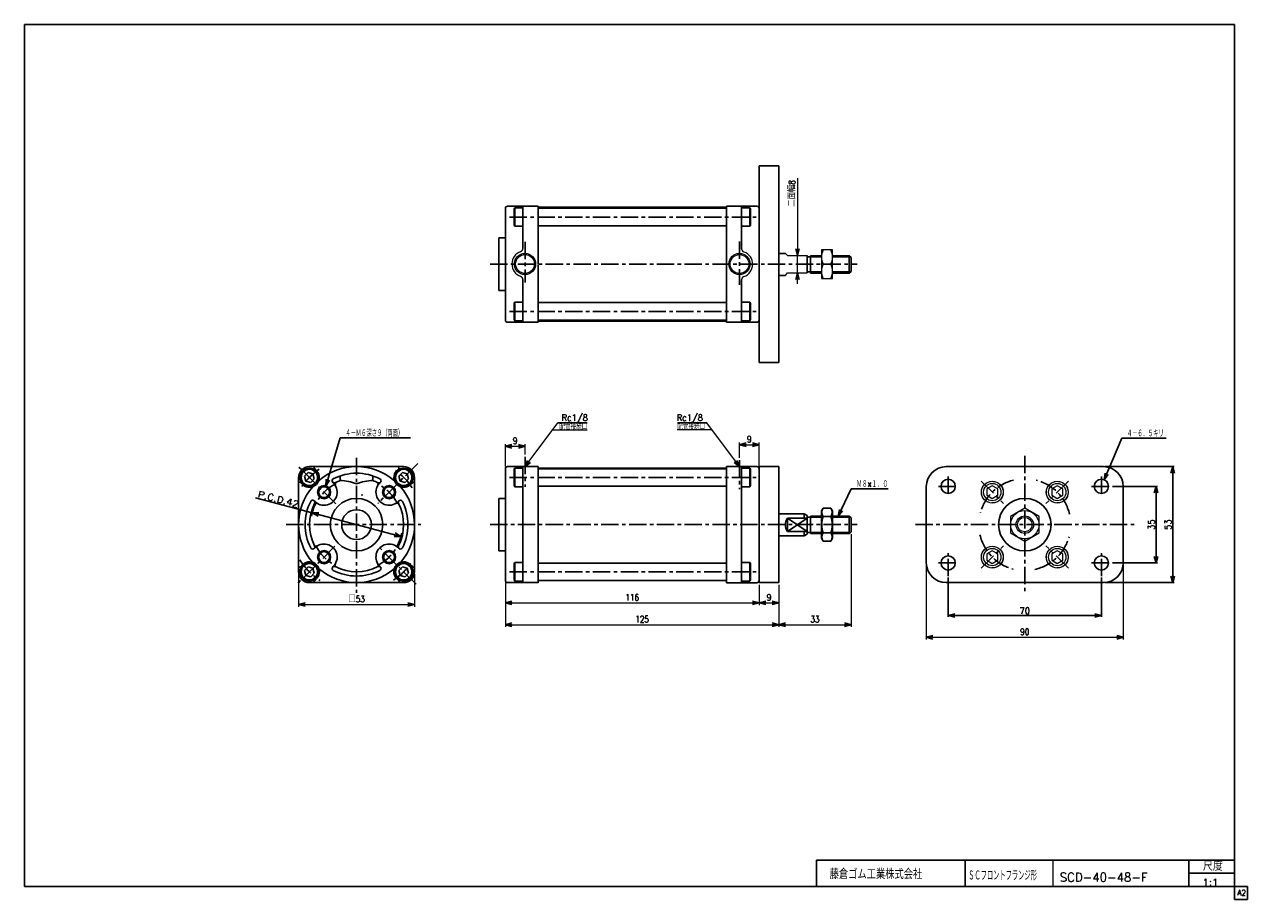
# Model space of a CAD drawing. Header units: millimetres. Extents: x -272 to 287, y -200 to 200.
import ezdxf
from ezdxf.enums import TextEntityAlignment as Align

# ---------------------------------------------------------------- set-up
doc = ezdxf.new("R2010")
doc.units = ezdxf.units.MM
doc.header["$LTSCALE"] = 0.25
doc.header["$PDSIZE"] = 1
doc.linetypes.add('CENTER', pattern=[50.8, 31.75, -6.35, 6.35, -6.35])
doc.linetypes.add('DASHED', pattern=[19.05, 12.7, -6.35])
doc.layers.add('Layer0001', color=7, linetype='Continuous')
doc.layers.add('ZUWAKU', color=7, linetype='Continuous')
doc.styles.add('FdaStyle0', font='txt.shx', dxfattribs={"width": 0.8, "bigfont": 'bigfont'})
doc.dimstyles.new('DaDimRotatedStyle', dxfattribs={"dimtxt": 3, "dimasz": 3.000002, "dimexe": 1, "dimexo": 1, "dimgap": 1, "dimtad": 3, "dimdsep": 46, "dimtxsty": 'FdaStyle0', "dimblk1": 'OPEN30', "dimblk2": 'OPEN30', "dimsah": 1, "dimcen": 0.09, "dimclrd": 4, "dimclre": 4, "dimclrt": 4, "dimadec": 0, "dimazin": 2, "dimtfac": 1, "dimtdec": 4, "dimtmove": 0, "dimatfit": 0, "dimfxl": 1, "dimarcsym": 0})

# ---------------------------------------------------------------- blocks, each defined once
blk = doc.blocks.new('_OPEN30')
at = {"color": 0, "linetype": 'ByBlock', "lineweight": -2}
for p, q in [((-1, 0.267949), (0, 0)), ((0, 0), (-1, -0.267949)), ((0, 0), (-1, 0))]:
    blk.add_line(p, q, dxfattribs=at)
blk = doc.blocks.new('*D1')
at = {"color": 4, "linetype": 'Continuous', "lineweight": 13}
for p, q in [((140.19, -47.13), (140.19, -81.13)), ((230.19, -47.13), (230.19, -81.13)), ((140.19, -80.13), (230.19, -80.13))]:
    blk.add_line(p, q, dxfattribs=at)
at = {"color": 4, "xscale": 3.000002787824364, "yscale": 2.999989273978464}
for p, rotation in [((140.19, -80.13), 180), ((230.19, -80.13), 360)]:
    blk.add_blockref('_OPEN30', p, dxfattribs=dict(at, rotation=rotation))
at = {"color": 4, "insert": (185.19, -79.13), "char_height": 3, "width": 9.75, "attachment_point": 8, "style": 'FdaStyle0'}
blk.add_mtext('\\T1.00;90', dxfattribs=at)
blk = doc.blocks.new('DC_GROUP_Φ40_1')
at = {"color": 4, "linetype": 'Continuous', "lineweight": 25}
for p, q in [((93.01, -21.13), (92.29, -22.38)), ((93.01, -21.13), (96.56, -21.13)), ((96.56, -21.13), (97.29, -22.38)), ((92.29, -34.88), (92.29, -22.38)), ((93.01, -24.88), (96.56, -24.88)), ((97.29, -34.88), (97.29, -22.38)), ((93.01, -32.38), (96.56, -32.38)), ((93.01, -36.14), (92.29, -34.88)), ((93.01, -36.14), (96.56, -36.14)), ((96.56, -36.14), (97.29, -34.88))]:
    blk.add_line(p, q, dxfattribs=at)
for centre, radius, start, end in [((95.75, -23), 3.32, 145.6111, 214.3889), ((93.82, -23), 3.32, 325.6111, 34.3889), ((104.85, -28.63), 12.42, 162.4111, 197.5889), ((84.72, -28.63), 12.42, 342.4111, 17.5889), ((95.75, -34.26), 3.32, 145.6111, 214.3889), ((93.82, -34.26), 3.32, 325.6111, 34.3889)]:
    blk.add_arc(centre, radius, start, end, dxfattribs=at)
blk = doc.blocks.new('*D3')
at = {"color": 4, "linetype": 'Continuous', "lineweight": 13}
for p, q in [((-146.71, -29.55), (-146.71, -66.13)), ((-93.71, -51.13), (-93.71, -66.13)), ((-146.71, -65.13), (-93.71, -65.13))]:
    blk.add_line(p, q, dxfattribs=at)
at = {"color": 4, "xscale": 3.000002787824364, "yscale": 2.999989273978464}
for p, rotation in [((-146.71, -65.13), 180), ((-93.71, -65.13), 360)]:
    blk.add_blockref('_OPEN30', p, dxfattribs=dict(at, rotation=rotation))
at = {"color": 4, "insert": (-120.21, -64.13), "char_height": 3, "width": 15, "attachment_point": 8, "style": 'FdaStyle0'}
blk.add_mtext('\\T1.00;□53', dxfattribs=at)
blk = doc.blocks.new('DC_GROUP_Φ40_2')
at = {"color": 4, "linetype": 'Continuous', "lineweight": 13}
for p, q in [((97.29, 96.91), (92.29, 96.91)), ((92.29, 96.91), (92.29, 83.91)), ((97.29, 83.91), (97.29, 96.91)), ((93.01, 90.41), (96.57, 90.41)), ((92.29, 83.91), (97.29, 83.91))]:
    blk.add_line(p, q, dxfattribs=at)
for centre, start, end in [((99.92, 93.66), 154.8262, 205.1738), ((89.65, 93.66), 334.8262, 25.1738), ((99.92, 87.16), 154.8262, 205.1738), ((89.65, 87.16), 334.8262, 25.1738)]:
    blk.add_arc(centre, 7.64, start, end, dxfattribs=at)
blk = doc.blocks.new('DA_IMAGEDIMGROUP_1')
at = {"color": 4, "linetype": 'Continuous', "lineweight": 13}
for p, q in [((81.34, 129.67), (81.34, 94.41)), ((81.34, 86.41), (81.34, 94.41)), ((81.34, 81.41), (81.34, 86.41))]:
    blk.add_line(p, q, dxfattribs=at)
at = {"color": 4, "xscale": 3.000002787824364, "yscale": 2.999989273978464}
for p, rotation in [((81.34, 94.41), 270), ((81.34, 86.41), 90)]:
    blk.add_blockref('_OPEN30', p, dxfattribs=dict(at, rotation=rotation))
at = {"color": 4, "insert": (80.34, 116.67), "char_height": 3, "width": 18.75, "attachment_point": 7, "rotation": 90, "style": 'FdaStyle0'}
blk.add_mtext('\\T1.00;二面幅8', dxfattribs=at)
blk = doc.blocks.new('*D6')
at = {"color": 4, "linetype": 'Continuous', "lineweight": 13}
for p, q in [((-52.21, -2.13), (-52.21, 8.19)), ((-52.21, 7.19), (-43.21, 7.19)), ((-43.21, 3.4), (-43.21, 8.19))]:
    blk.add_line(p, q, dxfattribs=at)
at = {"color": 4, "xscale": 3.000002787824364, "yscale": 2.999989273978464}
for p, rotation in [((-52.21, 7.19), 180), ((-43.21, 7.19), 360)]:
    blk.add_blockref('_OPEN30', p, dxfattribs=dict(at, rotation=rotation))
at = {"color": 4, "insert": (-47.71, 8.19), "char_height": 3, "width": 7.5, "attachment_point": 8, "style": 'FdaStyle0'}
blk.add_mtext('\\T1.00;9', dxfattribs=at)
blk = doc.blocks.new('*D7')
at = {"color": 4, "linetype": 'Continuous', "lineweight": 13}
for p, q in [((54.79, 1.84), (54.79, 8.89)), ((54.79, 7.89), (63.79, 7.89)), ((63.79, -2.11), (63.79, 8.89))]:
    blk.add_line(p, q, dxfattribs=at)
at = {"color": 4, "xscale": 3.000002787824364, "yscale": 2.999989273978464}
for p, rotation in [((54.79, 7.89), 180), ((63.79, 7.89), 360)]:
    blk.add_blockref('_OPEN30', p, dxfattribs=dict(at, rotation=rotation))
at = {"color": 4, "insert": (59.29, 8.89), "char_height": 3, "width": 7.5, "attachment_point": 8, "style": 'FdaStyle0'}
blk.add_mtext('\\T1.00;9', dxfattribs=at)
blk = doc.blocks.new('*D8')
at = {"color": 4, "linetype": 'Continuous', "lineweight": 13}
for p, q in [((-52.21, -55.13), (-52.21, -65.38)), ((63.79, -56.13), (63.79, -65.38)), ((-52.21, -64.38), (63.79, -64.38))]:
    blk.add_line(p, q, dxfattribs=at)
at = {"color": 4, "xscale": 3.000002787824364, "yscale": 2.999989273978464}
for p, rotation in [((-52.21, -64.38), 180), ((63.79, -64.38), 360)]:
    blk.add_blockref('_OPEN30', p, dxfattribs=dict(at, rotation=rotation))
at = {"color": 4, "insert": (5.79, -63.38), "char_height": 3, "width": 15, "attachment_point": 8, "style": 'FdaStyle0'}
blk.add_mtext('\\T1.00;116', dxfattribs=at)
blk = doc.blocks.new('*D9')
at = {"color": 4, "linetype": 'Continuous', "lineweight": 13}
for p, q in [((63.79, -56.13), (63.79, -65.38)), ((72.79, -56.13), (72.79, -65.38)), ((63.79, -64.38), (72.79, -64.38))]:
    blk.add_line(p, q, dxfattribs=at)
at = {"color": 4, "xscale": 3.000002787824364, "yscale": 2.999989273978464}
for p, rotation in [((63.79, -64.38), 180), ((72.79, -64.38), 360)]:
    blk.add_blockref('_OPEN30', p, dxfattribs=dict(at, rotation=rotation))
at = {"color": 4, "insert": (68.29, -63.38), "char_height": 3, "width": 7.5, "attachment_point": 8, "style": 'FdaStyle0'}
blk.add_mtext('\\T1.00;9', dxfattribs=at)
blk = doc.blocks.new('*D10')
at = {"color": 4, "linetype": 'Continuous', "lineweight": 13}
for p, q in [((-52.21, -55.13), (-52.21, -75.38)), ((72.79, -56.13), (72.79, -75.38)), ((-52.21, -74.38), (72.79, -74.38))]:
    blk.add_line(p, q, dxfattribs=at)
at = {"color": 4, "xscale": 3.000002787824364, "yscale": 2.999989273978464}
for p, rotation in [((-52.21, -74.38), 180), ((72.79, -74.38), 360)]:
    blk.add_blockref('_OPEN30', p, dxfattribs=dict(at, rotation=rotation))
at = {"color": 4, "insert": (10.29, -73.38), "char_height": 3, "width": 15, "attachment_point": 8, "style": 'FdaStyle0'}
blk.add_mtext('\\T1.00;125', dxfattribs=at)
blk = doc.blocks.new('*D11')
at = {"color": 4, "linetype": 'Continuous', "lineweight": 13}
for p, q in [((105.79, -32.93), (105.79, -75.38)), ((72.79, -56.13), (72.79, -75.38)), ((72.79, -74.38), (105.79, -74.38))]:
    blk.add_line(p, q, dxfattribs=at)
at = {"color": 4, "xscale": 3.000002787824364, "yscale": 2.999989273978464}
for p, rotation in [((72.79, -74.38), 180), ((105.79, -74.38), 360)]:
    blk.add_blockref('_OPEN30', p, dxfattribs=dict(at, rotation=rotation))
at = {"color": 4, "insert": (89.29, -73.38), "char_height": 3, "width": 11.25, "attachment_point": 8, "style": 'FdaStyle0'}
blk.add_mtext('\\T1.00;33', dxfattribs=at)
blk = doc.blocks.new('DC_GROUP_Φ40_3')
at = {"color": 4, "linetype": 'Continuous', "lineweight": 13}
for p, q in [((185.19, -21.13), (178.69, -24.88)), ((191.69, -24.88), (185.19, -21.13)), ((178.69, -24.88), (178.69, -32.38)), ((191.69, -32.38), (191.69, -24.88)), ((178.69, -32.38), (185.19, -36.14)), ((185.19, -36.14), (191.69, -32.38))]:
    blk.add_line(p, q, dxfattribs=at)
for radius in [6.5, 4, 3.32]:
    blk.add_circle((185.19, -28.63), radius, dxfattribs=at)
blk = doc.blocks.new('DC_GROUP_Φ40_4')
at = {"color": 4, "linetype": 'Continuous', "lineweight": 13}
for p, q in [((170.34, -10.9), (167.84, -12.34)), ((172.84, -12.34), (170.34, -10.9)), ((167.84, -12.34), (167.84, -15.23)), ((167.84, -15.23), (170.34, -16.67)), ((170.34, -16.67), (172.84, -15.23)), ((172.84, -15.23), (172.84, -12.34))]:
    blk.add_line(p, q, dxfattribs=at)
for radius in [5, 3.96]:
    blk.add_circle((170.34, -13.78), radius, dxfattribs=at)
at = {"color": 4, "linetype": 'DASHED', "lineweight": 13}
blk.add_circle((170.34, -13.78), 4.95, dxfattribs=at)
blk = doc.blocks.new('DC_GROUP_Φ40_5')
at = {"color": 4, "linetype": 'Continuous', "lineweight": 13}
for p, q in [((170.34, -40.59), (167.84, -42.04)), ((167.84, -42.04), (167.84, -44.92)), ((172.84, -42.04), (170.34, -40.59)), ((172.84, -44.92), (172.84, -42.04)), ((167.84, -44.92), (170.34, -46.37)), ((170.34, -46.37), (172.84, -44.92))]:
    blk.add_line(p, q, dxfattribs=at)
for radius in [5, 3.96]:
    blk.add_circle((170.34, -43.48), radius, dxfattribs=at)
at = {"color": 4, "linetype": 'DASHED', "lineweight": 13}
blk.add_circle((170.34, -43.48), 4.95, dxfattribs=at)
blk = doc.blocks.new('DC_GROUP_Φ40_6')
at = {"color": 4, "linetype": 'Continuous', "lineweight": 13}
for p, q in [((200.04, -40.59), (197.54, -42.04)), ((197.54, -42.04), (197.54, -44.92)), ((202.54, -42.04), (200.04, -40.59)), ((202.54, -44.92), (202.54, -42.04)), ((197.54, -44.92), (200.04, -46.37)), ((200.04, -46.37), (202.54, -44.92))]:
    blk.add_line(p, q, dxfattribs=at)
for radius in [5, 3.96]:
    blk.add_circle((200.04, -43.48), radius, dxfattribs=at)
at = {"color": 4, "linetype": 'DASHED', "lineweight": 13}
blk.add_circle((200.04, -43.48), 4.95, dxfattribs=at)
blk = doc.blocks.new('DC_GROUP_Φ40_7')
at = {"color": 4, "linetype": 'Continuous', "lineweight": 13}
for p, q in [((200.04, -10.9), (197.54, -12.34)), ((202.54, -12.34), (200.04, -10.9)), ((197.54, -12.34), (197.54, -15.23)), ((197.54, -15.23), (200.04, -16.67)), ((200.04, -16.67), (202.54, -15.23)), ((202.54, -15.23), (202.54, -12.34))]:
    blk.add_line(p, q, dxfattribs=at)
for radius in [5, 3.96]:
    blk.add_circle((200.04, -13.78), radius, dxfattribs=at)
at = {"color": 4, "linetype": 'DASHED', "lineweight": 13}
blk.add_circle((200.04, -13.78), 4.95, dxfattribs=at)

msp = doc.modelspace()

# ---------------------------------------------------------------- linework, layer by layer
at = {"color": 4, "linetype": 'Continuous', "lineweight": 25}
for p, q in [((63.788, 45.412), (63.788, 135.412)), ((63.788, 135.412), (72.788, 135.412)), ((72.788, 135.412), (72.788, 45.412)), ((-48.212, 115.712), (-47.912, 116.232)), ((-48.212, 108.251), (-48.212, 115.712)), ((-47.912, 107.732), (-47.912, 116.232)), ((-44.45, 116.232), (-47.912, 116.232)), ((-44.212, 97.582), (-44.212, 116.912)), ((-37.212, 90.511), (-37.212, 116.937)), ((-37.212, 116.482), (48.788, 116.482)), ((-37.212, 115.982), (48.788, 115.982)), ((48.788, 90.511), (48.788, 116.985)), ((55.788, 97.483), (55.788, 116.937)), ((56.025, 116.232), (59.488, 116.232)), ((59.488, 107.732), (59.488, 116.232)), ((59.788, 115.712), (59.488, 116.232)), ((59.788, 108.251), (59.788, 115.712)), ((-47.912, 107.732), (-48.212, 108.251)), ((-44.45, 107.732), (-47.912, 107.732)), ((-37.212, 107.982), (48.788, 107.982)), ((56.025, 107.732), (59.488, 107.732)), ((59.488, 107.732), (59.788, 108.251)), ((72.788, 95.312), (75.789, 95.312)), ((-37.212, 90.312), (-37.212, 63.886)), ((48.788, 90.312), (48.788, 63.838)), ((85.788, 90.312), (85.788, 94.412)), ((87.288, 93.762), (85.788, 93.762)), ((85.788, 90.312), (85.788, 86.412)), ((87.288, 94.312), (92.288, 94.312)), ((87.288, 94.312), (87.288, 86.312)), ((87.288, 93.762), (92.288, 93.762)), ((97.288, 94.312), (104.988, 94.312)), ((97.288, 93.762), (105.538, 93.762)), ((104.988, 94.312), (105.788, 93.512)), ((104.988, 86.312), (104.988, 94.312)), ((105.788, 93.512), (105.788, 87.112)), ((72.788, 85.312), (75.789, 85.312)), ((87.288, 86.862), (85.788, 86.862)), ((87.288, 86.862), (92.288, 86.862)), ((87.288, 86.312), (92.288, 86.312)), ((97.288, 86.862), (105.538, 86.862)), ((97.288, 86.312), (104.988, 86.312)), ((104.988, 86.312), (105.788, 87.112)), ((-44.212, 83.44), (-44.212, 63.912)), ((55.788, 83.34), (55.788, 63.886)), ((-47.912, 73.092), (-48.212, 72.572)), ((-47.912, 73.092), (-47.912, 64.592)), ((-44.45, 73.092), (-47.912, 73.092)), ((-37.212, 72.842), (48.788, 72.842)), ((56.025, 73.092), (59.488, 73.092)), ((59.488, 73.092), (59.488, 64.592)), ((59.488, 73.092), (59.788, 72.572)), ((-48.212, 72.572), (-48.212, 65.111)), ((59.788, 72.572), (59.788, 65.111)), ((-48.212, 65.111), (-47.912, 64.592)), ((-44.45, 64.592), (-47.912, 64.592)), ((-37.212, 64.842), (48.788, 64.842)), ((-37.212, 64.342), (48.788, 64.342)), ((56.025, 64.592), (59.488, 64.592)), ((59.788, 65.111), (59.488, 64.592)), ((63.788, 45.412), (72.788, 45.412)), ((-14.853, 17.914), (-28.3, 17.914)), ((26.428, 17.914), (39.875, 17.914)), ((-134.243, -11.026), (-127.701, 10.999)), ((-127.701, 10.999), (-95.541, 10.999)), ((229.498, 10.868), (221.459, -8.138)), ((229.498, 10.868), (249.802, 10.868)), ((-142.377, -4.834), (-144.01, -6.467)), ((-140.146, -5.432), (-142.377, -4.834)), ((-139.549, -7.663), (-140.146, -5.432)), ((-99.243, -4.834), (-100.876, -6.467)), ((-97.013, -5.432), (-99.243, -4.834)), ((-96.415, -7.663), (-97.013, -5.432)), ((-48.212, -3.331), (-47.912, -2.812)), ((-48.212, -10.792), (-48.212, -3.331)), ((-47.912, -11.312), (-47.912, -2.812)), ((-44.45, -2.812), (-47.912, -2.812)), ((-44.212, -28.632), (-44.212, -2.132)), ((-37.212, -28.731), (-37.212, -2.106)), ((-37.212, -3.062), (48.788, -3.062)), ((48.788, -28.532), (48.788, -2.058)), ((55.788, -28.532), (55.788, -2.106)), ((56.025, -2.812), (59.488, -2.812)), ((59.488, -11.312), (59.488, -2.812)), ((59.788, -3.331), (59.488, -2.812)), ((59.788, -10.792), (59.788, -3.331)), ((63.788, -2.132), (72.788, -2.132)), ((63.788, -55.132), (63.788, -2.132)), ((72.788, -2.132), (72.788, -55.132)), ((149.193, -2.132), (221.193, -2.132)), ((221.793, -2.132), (253.393, -2.132)), ((252.793, -2.132), (252.793, -55.132)), ((-144.01, -6.467), (-143.412, -8.698)), ((-143.412, -8.698), (-141.181, -9.296)), ((-141.181, -9.296), (-139.549, -7.663)), ((-100.876, -6.467), (-100.279, -8.698)), ((-100.279, -8.698), (-98.048, -9.296)), ((-98.048, -9.296), (-96.415, -7.663)), ((-47.912, -11.312), (-48.212, -10.792)), ((-37.212, -11.062), (48.788, -11.062)), ((59.488, -11.312), (59.788, -10.792)), ((140.193, -46.132), (140.193, -11.132)), ((225.293, -11.132), (245.793, -11.132)), ((230.193, -11.132), (230.193, -46.132)), ((245.193, -11.132), (245.193, -46.132)), ((-140.515, -23.266), (-166.347, -16.44)), ((-44.45, -11.312), (-47.912, -11.312)), ((56.025, -11.312), (59.488, -11.312)), ((99.865, -24.731), (105.89, -12.264)), ((105.89, -12.264), (122.679, -12.264)), ((-140.515, -23.266), (-99.909, -33.997)), ((72.788, -23.731), (84.288, -23.731)), ((76.788, -25.731), (85.788, -25.731)), ((76.788, -25.731), (76.788, -31.731)), ((76.788, -25.731), (85.788, -31.731)), ((76.788, -31.731), (85.788, -25.731)), ((84.288, -23.731), (85.788, -24.431)), ((84.288, -23.731), (84.288, -25.731)), ((85.788, -28.731), (85.788, -24.431)), ((87.288, -25.281), (85.788, -25.281)), ((87.288, -24.731), (92.288, -24.731)), ((87.288, -24.731), (87.288, -32.731)), ((87.288, -25.281), (92.288, -25.281)), ((97.288, -24.731), (104.988, -24.731)), ((97.288, -25.281), (105.538, -25.281)), ((104.988, -24.731), (105.788, -25.531)), ((104.988, -32.731), (104.988, -24.731)), ((105.788, -25.531), (105.788, -31.931)), ((-44.212, -28.632), (-44.212, -55.132)), ((-37.212, -28.731), (-37.212, -55.157)), ((48.788, -28.731), (48.788, -55.205)), ((55.788, -28.731), (55.788, -55.157)), ((76.788, -31.731), (85.788, -31.731)), ((84.288, -33.731), (84.288, -31.731)), ((84.288, -33.731), (85.788, -33.032)), ((85.788, -28.731), (85.788, -33.032)), ((87.288, -32.181), (85.788, -32.181)), ((87.288, -32.181), (92.288, -32.181)), ((87.288, -32.731), (92.288, -32.731)), ((97.288, -32.181), (105.538, -32.181)), ((97.288, -32.731), (104.988, -32.731)), ((104.988, -32.731), (105.788, -31.931)), ((72.788, -33.731), (84.288, -33.731)), ((-142.377, -47.968), (-144.01, -49.601)), ((-144.01, -49.601), (-143.412, -51.831)), ((-140.146, -48.565), (-142.377, -47.968)), ((-139.549, -50.796), (-140.146, -48.565)), ((-99.243, -47.968), (-100.876, -49.601)), ((-100.876, -49.601), (-100.279, -51.831)), ((-97.013, -48.565), (-99.243, -47.968)), ((-96.415, -50.796), (-97.013, -48.565)), ((-47.912, -45.952), (-48.212, -46.471)), ((-48.212, -46.471), (-48.212, -53.932)), ((-47.912, -45.952), (-47.912, -54.452)), ((-44.45, -45.952), (-47.912, -45.952)), ((-37.212, -46.202), (48.788, -46.202)), ((56.025, -45.952), (59.488, -45.952)), ((59.488, -45.952), (59.488, -54.452)), ((59.488, -45.952), (59.788, -46.471)), ((59.788, -46.471), (59.788, -53.932)), ((225.293, -46.132), (245.793, -46.132)), ((-143.412, -51.831), (-141.181, -52.429)), ((-141.181, -52.429), (-139.549, -50.796)), ((-100.279, -51.831), (-98.048, -52.429)), ((-98.048, -52.429), (-96.415, -50.796)), ((-48.212, -53.932), (-47.912, -54.452)), ((-44.45, -54.452), (-47.912, -54.452)), ((-37.212, -54.202), (48.788, -54.202)), ((56.025, -54.452), (59.488, -54.452)), ((59.788, -53.932), (59.488, -54.452)), ((63.788, -55.132), (72.788, -55.132)), ((221.193, -55.132), (149.193, -55.132)), ((150.193, -52.732), (150.193, -70.732)), ((220.193, -52.732), (220.193, -70.732)), ((221.793, -55.132), (253.393, -55.132)), ((150.193, -70.132), (220.193, -70.132))]:
    msp.add_line(p, q, dxfattribs=at)
at = {"color": 4, "linetype": 'CENTER', "lineweight": 25}
for p, q in [((-50.285, 111.982), (62.624, 111.982)), ((54.788, 100.852), (54.788, 81.04)), ((-59.19, 90.412), (108.546, 90.412)), ((-50.285, 68.842), (62.624, 68.842)), ((54.788, 0.843), (54.788, -12.438)), ((185.193, 2.868), (185.193, -60.132)), ((-50.285, -7.062), (62.624, -7.062)), ((145.693, -11.132), (154.693, -11.132)), ((150.193, -6.632), (150.193, -15.632)), ((165.267, -8.706), (175.53, -18.968)), ((205.119, -8.706), (194.857, -18.968)), ((215.693, -11.132), (224.693, -11.132)), ((220.193, -6.632), (220.193, -15.632)), ((-152.376, -28.632), (-90.873, -28.632)), ((-59.19, -28.632), (108.546, -28.632)), ((135.193, -28.632), (235.193, -28.632)), ((165.267, -48.558), (175.53, -38.295)), ((205.119, -48.558), (194.857, -38.295)), ((150.193, -52.132), (150.193, -41.632)), ((220.193, -52.132), (220.193, -41.632)), ((-50.285, -50.202), (62.624, -50.202)), ((145.693, -46.132), (154.693, -46.132)), ((215.693, -46.132), (224.693, -46.132))]:
    msp.add_line(p, q, dxfattribs=at)
at = {"color": 4, "linetype": 'Continuous', "lineweight": 13}
for p, q in [((75.789, 95.312), (76.788, 94.412)), ((76.788, 94.412), (85.788, 94.412)), ((92.288, 94.312), (92.288, 86.312)), ((75.789, 85.312), (76.788, 86.412)), ((76.788, 86.412), (85.788, 86.412)), ((-43.212, -2.132), (-28.3, 17.914)), ((54.788, -2.132), (39.875, 17.914)), ((-30.688, 14.704), (-14.747, 14.704)), ((42.263, 14.704), (26.323, 14.704)), ((48.788, -2.882), (-37.212, -2.882)), ((48.788, -54.382), (-37.212, -54.382))]:
    msp.add_line(p, q, dxfattribs=at)
for centre, radius in [((54.769, 116.937), 0.0181), ((-43.212, 90.511), 4.848), ((54.788, 90.486), 4.848), ((-43.212, 90.511), 4.298), ((54.788, 90.486), 4.298)]:
    msp.add_circle(centre, radius, dxfattribs=at)
at = {"color": 4, "linetype": 'Continuous', "lineweight": 25}
for centre, radius in [((-141.779, -7.065), 4.25), ((-141.779, -7.065), 3.73), ((-98.646, -7.065), 4.25), ((-98.646, -7.065), 3.73), ((150.193, -11.132), 3.25), ((220.193, -11.132), 3.25), ((185.193, -28.632), 12), ((150.193, -46.132), 3.25), ((220.193, -46.132), 3.25), ((-141.779, -50.198), 4.25), ((-141.779, -50.198), 3.73), ((-98.646, -50.198), 4.25), ((-98.646, -50.198), 3.73)]:
    msp.add_circle(centre, radius, dxfattribs=at)
at = {"color": 4, "linetype": 'Continuous', "lineweight": 13}
for centre, radius, start, end in [((-43.212, 90.511), 6, 109.47122, 250.52878), ((-45.712, 97.582), 1.5, 289.47122, 0), ((57.288, 97.483), 1.5, 180, 250.52878), ((54.788, 90.412), 6, 289.47122, 68.40488), ((-45.712, 83.44), 1.5, 0, 70.52878), ((57.288, 83.34), 1.5, 109.47122, 180)]:
    msp.add_arc(centre, radius, start, end, dxfattribs=at)
at = {"color": 4, "linetype": 'Continuous', "lineweight": 25}
for centre, radius, start, end in [((149.193, -11.132), 9, 90, 180), ((221.193, -11.132), 9, 0, 90), ((-127.712, -28.482), 20, 67.97569, 90), ((-112.712, -28.482), 20, 90, 112.02431), ((80.788, -28.731), 5, 143.1301, 216.8699), ((149.193, -46.132), 9, 180, 270), ((221.193, -46.132), 9, 270, 0)]:
    msp.add_arc(centre, radius, start, end, dxfattribs=at)
at = {"color": 4, "linetype": 'CENTER', "lineweight": 25}
for centre, radius, start, end in [((185.193, -28.632), 21, 104.19706, 165.0657), ((185.193, -28.632), 21, 13.11023, 75.7741), ((185.193, -28.632), 21, 192.82698, 255.41894), ((185.193, -28.632), 21, 282.79102, 344.54378), ((-120.212, -28.632), 30.5, 211.79795, 237.02351)]:
    msp.add_arc(centre, radius, start, end, dxfattribs=at)
at = {"color": 4, "linetype": 'Continuous'}
msp.add_point((-117.741, -15.106), dxfattribs=at)
at = {"layer": 'Layer0001', "color": 4, "linetype": 'Continuous', "lineweight": 25}
for p, q in [((-52.212, 90.412), (-52.212, 115.912)), ((-51.212, 116.912), (-37.212, 116.912)), ((62.788, 116.937), (48.788, 116.937)), ((63.788, 115.937), (63.788, 90.412)), ((-55.212, 102.412), (-55.212, 78.412)), ((-55.212, 102.412), (-52.212, 102.412)), ((-52.212, 90.412), (-52.212, 64.912)), ((63.788, 64.886), (63.788, 90.412)), ((-55.212, 78.412), (-52.212, 78.412)), ((-51.212, 63.912), (-37.212, 63.912)), ((62.788, 63.886), (48.788, 63.886)), ((-141.712, -2.132), (-98.712, -2.132)), ((-139.495, -2.985), (-138.361, -4.119)), ((-102.064, -4.119), (-100.93, -2.985)), ((-52.212, -28.632), (-52.212, -3.132)), ((-51.212, -2.132), (-37.212, -2.132)), ((62.788, -2.106), (48.788, -2.106)), ((63.788, -3.106), (63.788, -28.632)), ((-146.712, -7.132), (-146.712, -50.132)), ((-145.859, -9.349), (-144.726, -10.482)), ((-127.712, -6.361), (-127.712, -8.482)), ((-112.712, -6.361), (-112.712, -8.482)), ((-95.7, -10.483), (-94.566, -9.349)), ((-93.712, -7.132), (-93.712, -50.132)), ((-55.212, -16.632), (-55.212, -40.632)), ((-55.212, -16.632), (-52.212, -16.632)), ((-52.212, -28.632), (-52.212, -54.132)), ((63.788, -54.157), (63.788, -28.632)), ((-55.212, -40.632), (-52.212, -40.632)), ((-145.859, -47.914), (-144.725, -46.78)), ((-95.7, -46.78), (-94.566, -47.914)), ((-141.712, -55.132), (-98.712, -55.132)), ((-139.495, -54.278), (-138.51, -53.293)), ((-102.064, -53.144), (-100.93, -54.278)), ((-51.212, -55.132), (-37.212, -55.132)), ((62.788, -55.157), (48.788, -55.157))]:
    msp.add_line(p, q, dxfattribs=at)
at = {"layer": 'Layer0001', "color": 4, "linetype": 'CENTER', "lineweight": 25}
for p, q in [((-43.212, 100.692), (-43.212, 81.999)), ((-120.212, 1.868), (-120.212, -59.794)), ((-43.212, 2.398), (-43.212, -11.323)), ((-129.693, -19.151), (-147.227, -1.617)), ((-92.283, -0.702), (-110.514, -18.933)), ((-130.075, -38.494), (-147.461, -55.88)), ((-92.934, -55.91), (-110.887, -37.957))]:
    msp.add_line(p, q, dxfattribs=at)
at = {"layer": 'Layer0001', "color": 4, "linetype": 'Continuous', "lineweight": 25}
for centre, radius in [((-135.062, -13.782), 3), ((-105.363, -13.782), 3), ((-135.062, -13.782), 2.5), ((-120.212, -28.632), 12), ((-105.363, -13.782), 2.5), ((-120.212, -28.632), 6.8), ((-135.062, -43.481), 3), ((-135.062, -43.481), 2.5), ((-105.363, -43.481), 3), ((-105.363, -43.481), 2.5)]:
    msp.add_circle(centre, radius, dxfattribs=at)
for centre, radius, start, end in [((-51.212, 115.912), 1, 90, 180), ((62.788, 115.937), 1, 0, 90), ((-51.212, 64.912), 1, 180, 270), ((62.788, 64.886), 1, 270, 0), ((-141.712, -7.132), 5, 90, 180), ((-141.779, -7.065), 4.5, 229.23058, 40.76942), ((-139.141, -2.632), 0.5, 90, 225), ((-120.212, -28.632), 26.5, 49.15565, 130.84435), ((-120.212, -28.632), 23.5, 63.09753, 116.90247), ((-98.646, -7.065), 4.5, 139.24222, 310.76942), ((-101.284, -2.632), 0.5, 315, 90), ((-98.712, -7.132), 5, 0, 90), ((-51.212, -3.132), 1, 90, 180), ((62.788, -3.106), 1, 0, 90), ((-146.212, -9.703), 0.5, 45, 180), ((-135.062, -13.782), 6, 221.83153, 49.67269), ((-130.393, -8.567), 1, 107.28383, 296.90247), ((-130.393, -8.567), 1, 107.28383, 304.19713), ((-130.393, -8.567), 1, 116.90247, 304.19713), ((-120.212, -28.632), 21.5, 110.41621, 116.90247), ((-120.212, -28.632), 21.5, 63.09753, 69.58379), ((-105.363, -13.782), 6, 131.83153, 319.01513), ((-110.032, -8.567), 1, 243.09753, 63.09753), ((-94.212, -9.703), 0.5, 0, 135), ((-120.212, -28.632), 26.5, 139.15565, 220.48704), ((-120.212, -28.632), 26.5, 319.51296, 40.84435), ((-120.212, -28.632), 23.5, 153.09753, 206.90247), ((-120.212, -28.632), 21.5, 153.09753, 206.90247), ((-140.277, -18.451), 1, 333.09753, 153.09753), ((-100.147, -18.451), 1, 26.90247, 217.5756), ((-120.212, -28.632), 21.5, 333.09753, 26.90247), ((-120.212, -28.632), 23.5, 333.09753, 26.90247), ((-140.277, -38.812), 1, 206.90247, 26.90247), ((-135.062, -43.481), 6, 311.83153, 138.16847), ((-105.363, -43.481), 6, 41.83153, 228.16847), ((-100.147, -38.812), 1, 153.09753, 333.09753), ((-100.147, -38.812), 1, 153.09753, 333.09753), ((-146.212, -47.561), 0.5, 180, 315), ((-141.712, -50.132), 5, 180, 270), ((-141.712, -50.132), 4.5, 318.03737, 131.95492), ((-120.212, -28.632), 26.5, 229.51296, 310.48704), ((-130.393, -48.697), 1, 63.09753, 243.09753), ((-120.212, -28.632), 23.5, 243.09753, 296.90247), ((-120.212, -28.632), 21.5, 243.09753, 296.90247), ((-110.032, -48.697), 1, 296.90247, 116.90247), ((-98.712, -50.132), 4.5, 48.03737, 221.96263), ((-98.712, -50.132), 5, 270, 0), ((-94.212, -47.561), 0.5, 225, 0), ((-139.141, -54.632), 0.5, 135, 270), ((-101.284, -54.632), 0.5, 270, 45), ((-51.212, -54.132), 1, 180, 270), ((62.788, -54.157), 1, 270, 0)]:
    msp.add_arc(centre, radius, start, end, dxfattribs=at)
at = {"layer": 'Layer0001', "color": 4, "linetype": 'CENTER', "lineweight": 25}
for radius, start, end in [(30.5, 123.99585, 146.24456), (30.5, 33.48608, 57.18122), (21, 116.49484, 169.18501), (21, 26.90247, 63.09753), (21, 296.90247, 349.45869), (21, 206.90247, 243.09753), (30.5, 303.59198, 326.49928)]:
    msp.add_arc((-120.212, -28.632), radius, start, end, dxfattribs=at)
at = {"layer": 'ZUWAKU', "color": 5, "linetype": 'Continuous', "lineweight": 25}
for p, q in [((281, 200), (-272, 200)), ((-272, -194), (-272, 200)), ((281, -200), (281, 200)), ((287, -194), (-272, -194)), ((287, -200), (287, -194)), ((287, -200), (281, -200))]:
    msp.add_line(p, q, dxfattribs=at)
at = {"layer": 'ZUWAKU', "color": 4, "linetype": 'Continuous', "lineweight": 25}
for p, q in [((90, -182), (281, -182)), ((90, -194), (90, -182)), ((158, -182), (158, -194)), ((260.135, -194), (260.135, -182)), ((260.135, -188), (281, -188))]:
    msp.add_line(p, q, dxfattribs=at)
at = {"layer": 'ZUWAKU', "color": 4, "linetype": 'Continuous', "lineweight": 13}
msp.add_line((198, -182), (198, -194), dxfattribs=at)

# ---------------------------------------------------------------- block references
at = {"linetype": 'Continuous'}
for name in ['DA_IMAGEDIMGROUP_1', 'DC_GROUP_Φ40_2', 'DC_GROUP_Φ40_4', 'DC_GROUP_Φ40_7', 'DC_GROUP_Φ40_1', 'DC_GROUP_Φ40_3', 'DC_GROUP_Φ40_5', 'DC_GROUP_Φ40_6']:
    msp.add_blockref(name, (0, 0), dxfattribs=at)
at = {"color": 4, "xscale": 3.000002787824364, "yscale": 2.999989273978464}
for p, rotation in [((-43.212, -2.132), 233.3527808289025), ((54.788, -2.132), 306.6472191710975), ((221.459, -8.138), 247.0742079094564), ((252.793, -2.132), 90), ((-134.243, -11.026), 253.4571797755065), ((245.193, -11.132), 90), ((99.865, -24.731), 244.2076139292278), ((-140.515, -23.266), 165.1972531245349), ((-99.909, -33.997), 345.1972531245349), ((245.193, -46.132), 270), ((252.793, -55.132), 270), ((150.193, -70.132), 180), ((220.193, -70.132), 360)]:
    msp.add_blockref('_OPEN30', p, dxfattribs=dict(at, rotation=rotation))

# ---------------------------------------------------------------- texts
at = {"color": 4, "style": 'FdaStyle0'}
for s, height, width, p, p2 in [('配管接続口', 3, 0.680851, (-27.537, 14.704), (-14.737, 14.704)), ('Rc1/8', 3, 0.8, (-26.508, 18.763), (-14.508, 18.763)), ('配管接続口', 3, 0.680851, (26.312, 14.704), (39.112, 14.704)), ('Rc1/8', 3, 0.8, (26.083, 18.763), (38.083, 18.763)), ('４－Ｍ６深さ９（両面）', 3, 0.666667, (-125.301, 11.599), (-98.901, 11.599)), ('４－６．５キリ', 3, 0.666667, (231.898, 11.468), (248.698, 11.468)), ('Ｍ８×１．０', 3, 0.666667, (108.29, -11.664), (122.69, -11.664)), ('70', 3, 0.8, (182.793, -69.532), (187.593, -69.532)), ('ＳＣフロントフランジ形', 4, 0.543253, (159.333, -191.208), (190.733, -191.208)), ('SCD-40-48-F', 4, 0.820408, (201.161, -191.795), (241.361, -191.795)), ('1:1', 3, 0.8, (266.426, -193.595), (273.626, -193.595))]:
    msp.add_text(s, height=height, dxfattribs=dict(at, width=width)).set_placement(p, p2, align=Align.FIT)
at = {"color": 4, "style": 'FdaStyle0', "width": 0.8}
for s, rotation, p, p2 in [('P.C.D.42', -14.80275, (-165.614, -16.013), (-147.051, -20.919)), ('35', 90, (244.593, -31.032), (244.593, -26.232)), ('53', 90, (252.193, -31.032), (252.193, -26.232))]:
    msp.add_text(s, height=3, rotation=rotation, dxfattribs=at).set_placement(p, p2, align=Align.FIT)
at = {"layer": 'ZUWAKU', "color": 4, "style": 'FdaStyle0'}
for s, height, width, p, p2 in [('尺度', 3.8, 0.749175, (266.615, -186.78), (275.695, -186.78)), ('藤倉ゴム工業株式会社', 4.5, 0.652778, (96.013, -190.657), (138.313, -190.657))]:
    msp.add_text(s, height=height, dxfattribs=dict(at, width=width)).set_placement(p, p2, align=Align.FIT)
at = {"layer": 'ZUWAKU', "color": 7, "style": 'FdaStyle0', "width": 0.8}
msp.add_text('A2', height=2.5, dxfattribs=at).set_placement((282.307, -198.125), (286.307, -198.125), align=Align.FIT)

# ---------------------------------------------------------------- dimensions: what is measured, and where the dimension line sits
at = {"linetype": 'Continuous', "lineweight": 13}
for base, p1, p2, picture, middle in [((-43.212, 7.188), (-52.212, -3.132), (-43.212, 2.398), '*D6', (-47.712, 7.188)), ((63.788, 7.894), (54.788, 0.843), (63.788, -3.106), '*D7', (59.288, 7.894)), ((105.788, -74.382), (72.788, -55.132), (105.788, -31.931), '*D11', (89.288, -74.382)), ((230.193, -80.132), (140.193, -46.132), (230.193, -46.132), '*D1', (185.193, -80.132)), ((63.788, -64.382), (-52.212, -54.132), (63.788, -55.132), '*D8', (5.788, -64.382)), ((72.788, -74.382), (-52.212, -54.132), (72.788, -55.132), '*D10', (10.288, -74.382)), ((72.788, -64.382), (63.788, -55.132), (72.788, -55.132), '*D9', (68.288, -64.382))]:
    dim = msp.add_linear_dim(base=base, p1=p1, p2=p2, dimstyle='DaDimRotatedStyle', override={"dimtxt": 3, "dimasz": 3.000002, "dimexe": 1, "dimexo": 1, "dimgap": 1, "dimtad": 3, "dimtih": 0, "dimtoh": 0, "dimdec": 2, "dimzin": 8, "dimtxsty": 'FdaStyle0', "dimblk1": 'OPEN30', "dimblk2": 'OPEN30', "dimsah": 1, "dimclrd": 4, "dimclre": 4, "dimclrt": 4, "dimazin": 2, "dimtofl": 1, "dimatfit": 0, "dimtolj": 0, "dimtzin": 8}, dxfattribs=at)
    dim.commit()
    dim.dimension.update_dxf_attribs({"geometry": picture, "text_midpoint": middle})
dim = msp.add_linear_dim(base=(-93.712, -65.132), p1=(-146.712, -28.549), p2=(-93.712, -50.132), text='□<>', dimstyle='DaDimRotatedStyle', override={"dimtxt": 3, "dimasz": 3.000002, "dimexe": 1, "dimexo": 1, "dimgap": 1, "dimtad": 3, "dimtih": 0, "dimtoh": 0, "dimdec": 2, "dimzin": 8, "dimtxsty": 'FdaStyle0', "dimblk1": 'OPEN30', "dimblk2": 'OPEN30', "dimsah": 1, "dimclrd": 4, "dimclre": 4, "dimclrt": 4, "dimazin": 2, "dimtofl": 1, "dimatfit": 0, "dimtolj": 0, "dimtzin": 8}, dxfattribs=at)
dim.commit()
dim.dimension.update_dxf_attribs({"geometry": '*D3', "text_midpoint": (-120.212, -65.132)})

doc.saveas('drawing.dxf')
